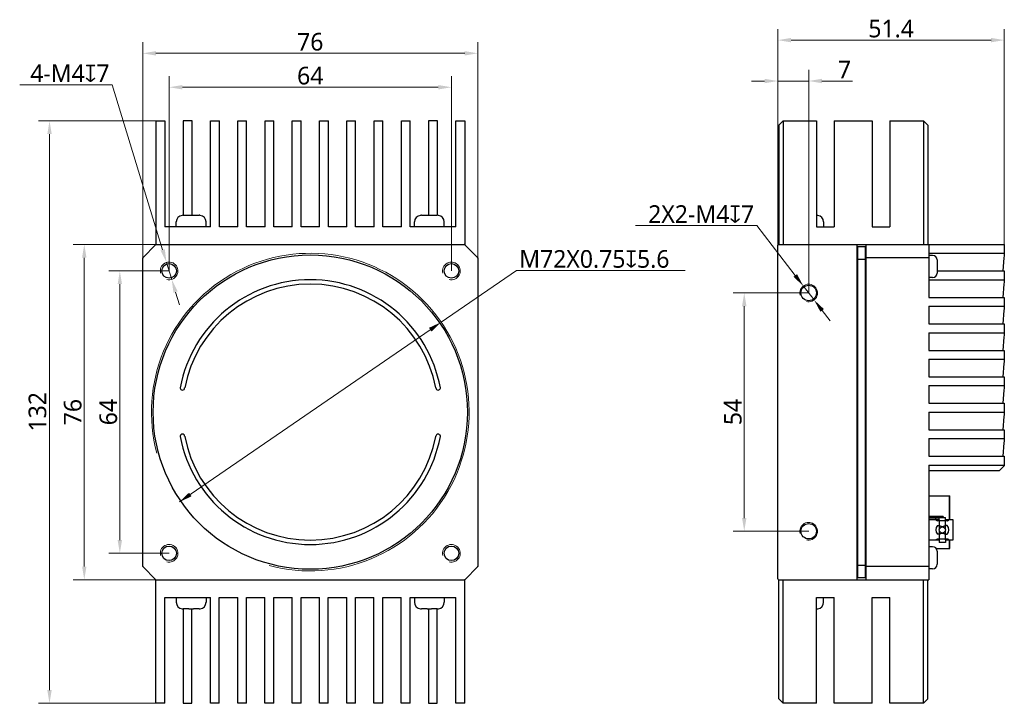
# Model space of a CAD drawing. Header units: millimetres. Extents: x 756 to 1110, y 56 to 256.
# Tile 1 of 9: x 756 to 979, y 101 to 256. Entities that reach past the tile are written whole.
import ezdxf

# ---------------------------------------------------------------- set-up
doc = ezdxf.new("R2010")
doc.units = ezdxf.units.MM
doc.header["$LTSCALE"] = 16.335
doc.layers.get('0').update_dxf_attribs({"linetype": 'CONTINUOUS'})
for name, color, linetype in [('51__DRAFT_DIMS', 7, 'CONTINUOUS'), ('ASM_DXF_DIMENSION', 7, 'CONTINUOUS'), ('D-01-35-26-0DXF_CONTINUOUS_LINE', 7, 'CONTINUOUS'), ('D-01-36-26-0DXF_CONTINUOUS_LINE', 7, 'CONTINUOUS')]:
    doc.layers.add(name, color=color, linetype=linetype)
doc.styles.get("Standard").update_dxf_attribs({"font": 'Roboto-Regular.ttf'})

# ---------------------------------------------------------------- blocks, each defined once
blk = doc.blocks.new('_FILLED')
at = {"color": 0, "linetype": 'ByBlock'}
blk.add_solid([(0, 0), (-1, 0.167), (-1, -0.167)], dxfattribs=at)

msp = doc.modelspace()

# ---------------------------------------------------------------- linework, layer by layer
at = {"layer": '51__DRAFT_DIMS', "color": 8, "lineweight": 9}
for p, q in [((927.73, 203.62), (927.73, 254.3)), ((979.08, 205.49), (979.08, 254.3)), ((783.74, 202.41), (783.74, 251.31)), ((859.74, 202.41), (859.74, 251.31)), ((930.73, 251.8), (976.08, 251.8)), ((786.74, 248.81), (856.74, 248.81)), ((789.74, 199.49), (789.74, 243.62)), ((853.74, 199.49), (853.74, 243.62)), ((927.73, 203.62), (927.73, 245.03)), ((934.73, 194.49), (934.73, 245.03)), ((792.74, 241.12), (850.74, 241.12)), ((924.73, 242.53), (921.73, 242.53)), ((927.73, 242.53), (934.73, 242.53)), ((937.73, 242.53), (944.68, 242.53)), ((786.74, 233.49), (760.12, 233.49)), ((762.62, 230.49), (762.62, 104.49)), ((787.74, 205.49), (768, 205.49)), ((770.5, 202.49), (770.5, 132.49)), ((789.74, 199.49), (776.06, 199.49)), ((778.56, 138.49), (778.56, 196.49)), ((934.73, 194.49), (917.62, 194.49)), ((920.12, 191.49), (920.12, 143.49)), ((934.73, 140.49), (917.62, 140.49)), ((789.74, 135.49), (776.06, 135.49)), ((787.74, 129.49), (768, 129.49)), ((786.74, 101.49), (760.12, 101.49))]:
    msp.add_line(p, q, dxfattribs=at)
at = {"layer": 'ASM_DXF_DIMENSION', "color": 8, "linetype": 'Continuous', "lineweight": 9}
for p, q in [((755.86, 241.66), (776.83, 241.66)), ((788.27, 204.27), (776.83, 241.66)), ((895.43, 209.76), (922.98, 209.76)), ((931.68, 198.45), (922.98, 209.76)), ((790.32, 197.58), (789.15, 201.4)), ((851.41, 187.87), (868.49, 199.59)), ((906.69, 199.59), (868.49, 199.59)), ((791.2, 194.71), (792.08, 191.84)), ((935.95, 192.91), (933.51, 196.08)), ((937.78, 190.53), (939.61, 188.15)), ((792.06, 147.12), (848.94, 186.17))]:
    msp.add_line(p, q, dxfattribs=at)
at = {"layer": 'D-01-35-26-0DXF_CONTINUOUS_LINE', "linetype": 'Continuous', "lineweight": 30}
for p, q in [((786.74, 233.49), (786.74, 205.49)), ((786.74, 233.49), (788.76, 233.49)), ((788.76, 233.49), (788.76, 209.49)), ((792.94, 233.49), (792.94, 212.09)), ((794.94, 233.49), (792.94, 233.49)), ((794.94, 212.08), (794.94, 233.49)), ((799.12, 209.49), (799.12, 233.49)), ((799.12, 233.49), (801.12, 233.49)), ((801.12, 209.49), (801.12, 233.49)), ((805.3, 209.49), (805.3, 233.49)), ((805.3, 233.49), (807.3, 233.49)), ((807.3, 209.49), (807.3, 233.49)), ((811.48, 209.49), (811.48, 233.49)), ((811.48, 233.49), (813.48, 233.49)), ((813.48, 209.49), (813.48, 233.49)), ((817.66, 209.49), (817.66, 233.49)), ((817.66, 233.49), (819.66, 233.49)), ((819.66, 209.49), (819.66, 233.49)), ((823.84, 209.49), (823.84, 233.49)), ((823.84, 233.49), (825.84, 233.49)), ((825.84, 209.49), (825.84, 233.49)), ((830.02, 209.49), (830.02, 233.49)), ((830.02, 233.49), (832.02, 233.49)), ((832.02, 209.49), (832.02, 233.49)), ((836.2, 233.49), (838.2, 233.49)), ((836.2, 209.49), (836.2, 233.49)), ((838.2, 209.49), (838.2, 233.49)), ((842.38, 233.49), (844.38, 233.49)), ((842.38, 209.49), (842.38, 233.49)), ((844.38, 209.49), (844.38, 233.49)), ((850.56, 233.49), (848.56, 233.49)), ((848.56, 233.49), (848.56, 212.08)), ((850.56, 212.09), (850.56, 233.49)), ((854.74, 233.49), (856.74, 233.49)), ((854.74, 209.49), (854.74, 233.49)), ((856.74, 233.49), (856.74, 205.49)), ((927.93, 232.49), (928.93, 233.49)), ((927.93, 232.49), (927.93, 205.49)), ((928.93, 233.49), (928.93, 205.49)), ((928.93, 233.49), (936.53, 233.49)), ((936.53, 233.49), (936.53, 209.49)), ((940.53, 233.49), (940.53, 209.49)), ((940.53, 233.49), (949.13, 233.49)), ((949.13, 233.49), (949.13, 209.49)), ((953.13, 233.49), (953.13, 209.49)), ((953.13, 233.49), (960.73, 233.49)), ((960.73, 233.49), (960.73, 205.49)), ((960.73, 233.49), (961.73, 232.49)), ((961.73, 232.49), (961.73, 205.49)), ((792.69, 212.07), (792.69, 212.08)), ((792.93, 212.09), (794.24, 212.09)), ((794.24, 212.07), (794.24, 212.09)), ((795.24, 212.09), (795.24, 212.07)), ((795.24, 212.09), (796.54, 212.09)), ((796.78, 212.08), (796.78, 212.07)), ((846.69, 212.07), (846.69, 212.08)), ((846.93, 212.09), (848.24, 212.09)), ((848.24, 212.07), (848.24, 212.09)), ((849.24, 212.09), (850.54, 212.09)), ((849.24, 212.09), (849.24, 212.07)), ((850.78, 212.08), (850.78, 212.07)), ((936.53, 212.09), (936.53, 212.09)), ((936.78, 212.08), (936.77, 212.07)), ((791.36, 209.49), (791.36, 210.59)), ((798.11, 209.49), (798.11, 210.59)), ((845.36, 209.49), (845.36, 210.59)), ((852.11, 209.49), (852.11, 210.59)), ((938.1, 210.59), (938.1, 209.49)), ((799.12, 209.49), (788.76, 209.49)), ((805.3, 209.49), (801.12, 209.49)), ((811.48, 209.49), (807.3, 209.49)), ((817.66, 209.49), (813.48, 209.49)), ((823.84, 209.49), (819.66, 209.49)), ((830.02, 209.49), (825.84, 209.49)), ((836.2, 209.49), (832.02, 209.49)), ((842.38, 209.49), (838.2, 209.49)), ((854.74, 209.49), (844.38, 209.49)), ((936.53, 209.49), (940.53, 209.49)), ((949.13, 209.49), (953.13, 209.49)), ((783.74, 202.49), (786.74, 205.49)), ((786.74, 205.49), (856.74, 205.49)), ((859.74, 202.49), (856.79, 205.43)), ((927.93, 205.49), (979.08, 205.49)), ((945.73, 129.49), (945.73, 205.49)), ((947.73, 129.49), (947.73, 205.49)), ((961.98, 205.49), (961.98, 193.49)), ((979.08, 205.49), (979.08, 203.22)), ((927.73, 129.69), (927.73, 205.29)), ((945.73, 204.69), (945.88, 204.69)), ((945.88, 204.99), (947.58, 204.99)), ((945.88, 129.99), (945.88, 204.99)), ((947.58, 129.99), (947.58, 204.99)), ((947.68, 204.69), (947.58, 204.69)), ((947.73, 204.99), (947.68, 204.99)), ((947.68, 129.99), (947.68, 204.99)), ((961.98, 203.49), (979.08, 203.49)), ((783.74, 132.49), (783.74, 202.49)), ((859.74, 202.49), (859.74, 132.49)), ((945.73, 202.07), (945.88, 202.07)), ((945.88, 202.19), (947.58, 202.19)), ((947.68, 202.07), (947.58, 202.07)), ((947.68, 202), (947.58, 202)), ((947.73, 202.19), (947.68, 202.19)), ((961.98, 202.49), (947.73, 202.49)), ((962.83, 202.99), (961.98, 202.99)), ((963.83, 201.99), (963.83, 198.99)), ((978.99, 202.49), (978.73, 199.49)), ((963.83, 199.49), (979.08, 199.49)), ((979.08, 199.49), (979.08, 197.22)), ((962.83, 197.99), (961.98, 197.99)), ((961.98, 197.49), (979.08, 197.49)), ((978.99, 196.49), (978.73, 193.49)), ((961.98, 193.49), (979.08, 193.49)), ((979.08, 193.49), (979.08, 191.22)), ((961.98, 191.49), (979.08, 191.49)), ((961.98, 191.49), (961.98, 187.49)), ((978.99, 190.49), (978.73, 187.49)), ((961.98, 187.49), (979.08, 187.49)), ((961.98, 185.49), (979.08, 185.49)), ((961.98, 185.49), (961.98, 181.49)), ((979.08, 187.49), (979.08, 185.22)), ((978.99, 184.49), (978.73, 181.49)), ((961.98, 181.49), (979.08, 181.49)), ((979.08, 181.49), (979.08, 179.22)), ((961.98, 179.49), (979.08, 179.49)), ((961.98, 179.49), (961.98, 175.49)), ((978.99, 178.49), (978.73, 175.49)), ((961.98, 175.49), (979.08, 175.49)), ((979.08, 175.49), (979.08, 173.22)), ((961.98, 173.49), (979.08, 173.49)), ((961.98, 173.49), (961.98, 169.49)), ((978.99, 172.49), (978.73, 169.49)), ((961.98, 169.49), (979.08, 169.49)), ((961.98, 167.49), (979.08, 167.49)), ((961.98, 167.49), (961.98, 163.49)), ((979.08, 169.49), (979.08, 167.22)), ((978.99, 166.49), (978.73, 163.49)), ((961.98, 163.49), (979.08, 163.49)), ((979.08, 163.49), (979.08, 161.22)), ((961.98, 161.49), (979.08, 161.49)), ((961.98, 161.49), (961.98, 157.49)), ((978.99, 160.49), (978.73, 157.49)), ((961.98, 157.49), (979.08, 157.49)), ((979.08, 157.49), (979.08, 155.28)), ((961.98, 155.49), (979.08, 155.49)), ((961.98, 155.49), (961.98, 129.49)), ((961.98, 154.29), (977.97, 154.29)), ((977.97, 154.29), (978.19, 154.49)), ((961.98, 148.49), (966.73, 148.49)), ((966.63, 143.07), (966.63, 148.49)), ((966.73, 143.07), (966.73, 148.49)), ((965.23, 143.84), (961.98, 143.84)), ((961.98, 143.69), (965.13, 143.69)), ((963.53, 143.07), (961.98, 143.07)), ((962.13, 143.54), (962.13, 143.69)), ((962.13, 143.54), (964.33, 143.54)), ((963.51, 143.44), (963.51, 143.24)), ((964.33, 143.07), (963.53, 143.07)), ((963.53, 143.07), (963.53, 143.07)), ((963.53, 143.07), (963.53, 143.07)), ((964.33, 143.64), (965.73, 143.64)), ((964.33, 143.07), (964.33, 143.64)), ((964.35, 140.96), (964.35, 143.07)), ((965.13, 143.69), (965.13, 143.64)), ((965.23, 143.84), (965.23, 143.64)), ((965.71, 140.96), (965.71, 143.07)), ((965.73, 143.07), (965.73, 143.64)), ((966.53, 143.07), (965.73, 143.07)), ((967.48, 143.07), (966.53, 143.07)), ((966.53, 143.07), (966.53, 143.07)), ((966.53, 143.07), (966.53, 143.07)), ((967.48, 138.52), (967.48, 143.07)), ((966.16, 142.84), (963.9, 142.84)), ((963.9, 141.78), (964.35, 141.78)), ((966.16, 141.78), (965.71, 141.78)), ((961.98, 138.52), (964.33, 138.52)), ((964.35, 139.81), (963.9, 139.81)), ((963.9, 138.74), (966.16, 138.74)), ((964.33, 138.52), (964.33, 137.94)), ((964.35, 138.52), (964.35, 140.62)), ((965.71, 138.52), (965.71, 140.62)), ((965.71, 139.81), (966.16, 139.81)), ((965.73, 138.52), (967.48, 138.52)), ((965.73, 138.52), (965.73, 137.94)), ((966.63, 136.59), (966.63, 138.52)), ((966.73, 136.59), (966.73, 138.52)), ((962.83, 136.99), (961.98, 136.99)), ((963.63, 136.59), (966.63, 136.59)), ((965.73, 137.94), (964.33, 137.94)), ((966.63, 136.59), (966.73, 136.59)), ((963.83, 135.99), (963.83, 132.99)), ((786.74, 129.49), (783.74, 132.49)), ((856.74, 129.49), (859.74, 132.49)), ((945.73, 132.92), (945.88, 132.92)), ((945.88, 132.79), (947.58, 132.79)), ((947.68, 132.92), (947.58, 132.92)), ((947.73, 132.79), (947.68, 132.79)), ((961.98, 132.49), (947.73, 132.49)), ((962.83, 131.99), (961.98, 131.99)), ((786.74, 129.49), (856.74, 129.49)), ((786.74, 101.49), (786.74, 129.49)), ((856.74, 101.49), (856.74, 129.49)), ((927.93, 129.49), (961.98, 129.49)), ((927.93, 102.49), (927.93, 129.49)), ((928.93, 101.49), (928.93, 129.49)), ((945.73, 130.29), (945.88, 130.29)), ((945.88, 129.99), (947.58, 129.99)), ((947.68, 130.29), (947.58, 130.29)), ((947.68, 130.26), (947.58, 130.26)), ((947.73, 129.99), (947.68, 129.99)), ((960.73, 101.49), (960.73, 129.49)), ((961.73, 102.49), (961.73, 129.49)), ((788.74, 125.49), (799.1, 125.49)), ((788.74, 101.49), (788.74, 125.49)), ((791.36, 125.49), (791.36, 124.39)), ((798.11, 125.49), (798.11, 124.39)), ((799.1, 101.49), (799.1, 125.49)), ((801.1, 125.49), (805.28, 125.49)), ((801.1, 101.49), (801.1, 125.49)), ((805.28, 101.49), (805.28, 125.49)), ((807.28, 125.49), (811.46, 125.49)), ((807.28, 101.49), (807.28, 125.49)), ((811.46, 101.49), (811.46, 125.49)), ((813.46, 125.49), (817.64, 125.49)), ((813.46, 101.49), (813.46, 125.49)), ((817.64, 101.49), (817.64, 125.49)), ((819.64, 125.49), (823.82, 125.49)), ((819.64, 101.49), (819.64, 125.49)), ((823.82, 101.49), (823.82, 125.49)), ((825.82, 125.49), (830, 125.49)), ((825.82, 101.49), (825.82, 125.49)), ((830, 101.49), (830, 125.49)), ((832, 125.49), (836.18, 125.49)), ((832, 101.49), (832, 125.49)), ((836.18, 101.49), (836.18, 125.49)), ((838.18, 125.49), (842.36, 125.49)), ((838.18, 101.49), (838.18, 125.49)), ((842.36, 101.49), (842.36, 125.49)), ((844.36, 125.49), (854.72, 125.49)), ((844.36, 101.49), (844.36, 125.49)), ((845.36, 125.49), (845.36, 124.39)), ((852.11, 125.49), (852.11, 124.39)), ((854.72, 101.49), (854.72, 125.49)), ((936.53, 125.49), (940.53, 125.49)), ((936.53, 101.49), (936.53, 125.49)), ((938.1, 124.39), (938.1, 125.49)), ((940.53, 101.49), (940.53, 125.49)), ((949.13, 125.49), (953.13, 125.49)), ((949.13, 101.49), (949.13, 125.49)), ((953.13, 101.49), (953.13, 125.49)), ((792.69, 122.9), (792.69, 122.91)), ((792.92, 122.89), (792.92, 101.49)), ((794.24, 122.89), (792.93, 122.89)), ((794.24, 122.89), (794.24, 122.91)), ((794.92, 101.49), (794.92, 122.9)), ((795.24, 122.91), (795.24, 122.89)), ((796.54, 122.89), (795.24, 122.89)), ((796.78, 122.91), (796.78, 122.9)), ((846.69, 122.9), (846.69, 122.91)), ((848.24, 122.89), (846.93, 122.89)), ((848.24, 122.89), (848.24, 122.91)), ((848.54, 122.9), (848.54, 101.49)), ((849.24, 122.91), (849.24, 122.89)), ((850.54, 122.89), (849.24, 122.89)), ((850.54, 101.49), (850.54, 122.89)), ((850.78, 122.91), (850.78, 122.9)), ((936.53, 122.89), (936.53, 122.89)), ((936.77, 122.91), (936.78, 122.9)), ((788.74, 101.49), (786.74, 101.49)), ((792.92, 101.49), (794.92, 101.49)), ((801.1, 101.49), (799.1, 101.49)), ((807.28, 101.49), (805.28, 101.49)), ((813.46, 101.49), (811.46, 101.49)), ((819.64, 101.49), (817.64, 101.49)), ((825.82, 101.49), (823.82, 101.49)), ((832, 101.49), (830, 101.49)), ((838.18, 101.49), (836.18, 101.49)), ((844.36, 101.49), (842.36, 101.49)), ((848.54, 101.49), (850.54, 101.49)), ((856.74, 101.49), (854.72, 101.49)), ((928.93, 101.49), (927.93, 102.49)), ((936.53, 101.49), (928.93, 101.49)), ((949.13, 101.49), (940.53, 101.49)), ((960.73, 101.49), (953.13, 101.49)), ((961.73, 102.49), (960.73, 101.49))]:
    msp.add_line(p, q, dxfattribs=at)
for centre, radius in [((821.74, 167.49), 35.62), ((789.74, 199.49), 1.65), ((853.74, 199.49), 1.65), ((934.73, 194.49), 1.75), ((934.73, 140.49), 1.75), ((965.03, 140.79), 0.7), ((789.74, 135.49), 1.65), ((853.74, 135.49), 1.65)]:
    msp.add_circle(centre, radius, dxfattribs=at)
for centre, radius, start, end in [((792.86, 210.59), 1.5, 96.6317, 180), ((792.93, 210.5), 1.6, 89.9887, 98.6237), ((796.54, 210.5), 1.6, 81.3763, 90.0113), ((796.61, 210.59), 1.5, 0, 83.3683), ((846.86, 210.59), 1.5, 96.6317, 180), ((846.93, 210.5), 1.6, 89.9887, 98.6237), ((850.54, 210.5), 1.6, 81.3763, 90.0113), ((850.61, 210.59), 1.5, 0, 83.3683), ((936.53, 210.5), 1.6, 81.3763, 90.0113), ((936.6, 210.59), 1.5, 0, 83.3683), ((927.93, 205.29), 0.2, 90, 180), ((962.83, 201.99), 1, 0, 90), ((962.83, 198.99), 1, 270, 0), ((821.74, 167.49), 30, 10.6292, 169.3708), ((821.74, 167.49), 29, 10.9832, 169.0168), ((948.08, 185.56), 0.5, 180, 225.5169), ((792.55, 172.97), 0.3, 169.3708, 185.9761), ((792.75, 172.99), 0.509, 185.9761, 357.7288), ((793.56, 172.96), 0.3, 169.0168, 177.7288), ((849.91, 172.96), 0.3, 2.2712, 10.9832), ((850.72, 172.99), 0.509, 182.2712, 354.0239), ((850.93, 172.97), 0.3, 354.0239, 10.6292), ((792.75, 161.99), 0.509, 2.2712, 174.0239), ((792.55, 162.01), 0.3, 174.0239, 190.6292), ((821.74, 167.49), 30, 190.6292, 349.3708), ((793.56, 162.02), 0.3, 182.2712, 190.9832), ((821.74, 167.49), 29, 190.9832, 349.0168), ((849.91, 162.02), 0.3, 349.0168, 357.7288), ((850.72, 161.99), 0.509, 5.9761, 177.7288), ((850.93, 162.01), 0.3, 349.3708, 5.9761), ((948.08, 149.42), 0.5, 134.513, 180), ((1007.6, 144.48), 44.1, 181.2234, 181.3577), ((904.13, 141.8), 59.4, 1.223, 1.3922), ((965.03, 140.79), 1.5, 138.8793, 221.1207), ((965.03, 140.79), 1.5, 318.8793, 41.1207), ((962.83, 135.99), 1, 0, 90), ((962.83, 132.99), 1, 270, 0), ((927.93, 129.69), 0.2, 180, 270), ((792.86, 124.39), 1.5, 180, 263.3683), ((792.93, 124.49), 1.6, 261.3763, 270.0113), ((796.54, 124.49), 1.6, 269.9887, 278.6237), ((796.61, 124.39), 1.5, 276.6317, 0), ((846.86, 124.39), 1.5, 180, 263.3683), ((846.93, 124.49), 1.6, 261.3763, 270.0113), ((850.54, 124.49), 1.6, 269.9887, 278.6237), ((850.61, 124.39), 1.5, 276.6317, 0), ((936.53, 124.49), 1.6, 269.9887, 278.6237), ((936.6, 124.39), 1.5, 276.6317, 0)]:
    msp.add_arc(centre, radius, start, end, dxfattribs=at)
for centre, major_axis, ratio, start_param, end_param in [((786.82, 205.29), (0.2, 0), 0.999695, 1.659181, 2.356347), ((856.65, 205.29), (0.2, 0), 0.999695, 0.785246, 1.570796), ((979.08, 201.49), (0.09, 2), 0.075622, 0.526926, 1.050525), ((783.94, 202.41), (0, 0.2), 0.999695, 0.785246, 1.570796), ((859.54, 202.41), (0, 0.2), 0.999695, -1.570796, -0.785246), ((979.08, 195.49), (0.09, 2), 0.075622, 0.526926, 1.050525), ((979.08, 189.49), (0.09, 2), 0.075622, 0.535663, 1.050525), ((979.08, 183.49), (0.09, 2), 0.075622, 0.52966, 1.050525), ((979.08, 177.49), (0.09, 2), 0.075622, 0.52966, 1.050525), ((979.08, 171.49), (0.09, 2), 0.075622, 0.52966, 1.050525), ((979.08, 165.49), (0.09, 2), 0.075622, 0.52966, 1.050525), ((979.08, 159.49), (0.09, 2), 0.075622, 0.52966, 1.050525), ((977.27, 153.49), (2.1, 2), 0.036073, 0.5022, 1.085072), ((783.94, 132.58), (0, 0.2), 0.999695, 1.570796, 2.356347), ((859.54, 132.58), (0, 0.2), 0.999695, -2.356347, -1.570796), ((786.82, 129.69), (0.2, 0), 0.999695, -2.356347, -1.570796), ((856.65, 129.69), (0.2, 0), 0.999695, -1.482412, -0.785246)]:
    msp.add_ellipse(centre, major_axis=major_axis, ratio=ratio, start_param=start_param, end_param=end_param, dxfattribs=at)
for points, knots in [([(795.24, 212.07), (795.07, 212.08), (794.74, 212.08), (794.4, 212.08), (794.24, 212.07)], [0, 0, 0, 0, 0.5, 1, 1, 1, 1]), ([(849.24, 212.07), (849.07, 212.08), (848.74, 212.08), (848.4, 212.08), (848.24, 212.07)], [0, 0, 0, 0, 0.5, 1, 1, 1, 1]), ([(963.53, 143.07), (963.56, 143.05), (963.68, 142.97), (963.81, 142.89), (963.9, 142.84)], [0, 0, 0, 0, 0.275152, 1, 1, 1, 1]), ([(966.16, 142.84), (966.18, 142.86), (966.24, 142.89), (966.31, 142.93), (966.37, 142.97), (966.42, 143), (966.46, 143.02), (966.49, 143.04), (966.5, 143.05), (966.51, 143.06), (966.52, 143.06), (966.52, 143.07), (966.53, 143.07), (966.53, 143.07)], [0, 0, 0, 0, 0.214683, 0.409003, 0.580218, 0.725561, 0.842306, 0.889231, 0.928177, 0.958892, 0.981197, 0.994948, 1, 1, 1, 1]), ([(964.35, 141.78), (964.4, 141.75), (964.51, 141.7), (964.67, 141.63), (964.85, 141.59), (965.03, 141.57), (965.21, 141.59), (965.38, 141.63), (965.55, 141.7), (965.65, 141.75), (965.71, 141.78)], [0, 0, 0, 0, 0.125049, 0.250073, 0.375055, 0.5, 0.624945, 0.749927, 0.874951, 1, 1, 1, 1]), ([(963.9, 138.74), (963.85, 138.71), (963.75, 138.66), (963.64, 138.59), (963.57, 138.54), (963.54, 138.52), (963.53, 138.52)], [0, 0, 0, 0, 0.410549, 0.727765, 0.929899, 1, 1, 1, 1]), ([(965.71, 139.81), (965.65, 139.83), (965.55, 139.89), (965.38, 139.95), (965.21, 140), (965.03, 140.01), (964.85, 140), (964.67, 139.95), (964.51, 139.89), (964.4, 139.83), (964.35, 139.81)], [0, 0, 0, 0, 0.125049, 0.250073, 0.375055, 0.5, 0.624945, 0.749927, 0.874951, 1, 1, 1, 1]), ([(966.53, 138.52), (966.53, 138.52), (966.53, 138.52), (966.53, 138.52), (966.52, 138.52), (966.52, 138.52), (966.52, 138.52), (966.51, 138.53), (966.5, 138.53), (966.49, 138.54), (966.47, 138.55), (966.45, 138.57), (966.43, 138.58), (966.4, 138.6), (966.36, 138.62), (966.31, 138.66), (966.24, 138.7), (966.18, 138.73), (966.16, 138.74)], [0, 0, 0, 0, 0.001088, 0.004392, 0.009895, 0.017582, 0.027435, 0.039439, 0.06983, 0.108581, 0.15542, 0.210059, 0.272209, 0.341563, 0.417781, 0.58944, 0.784442, 1, 1, 1, 1]), ([(794.24, 122.91), (794.4, 122.9), (794.74, 122.9), (795.07, 122.9), (795.24, 122.91)], [0, 0, 0, 0, 0.5, 1, 1, 1, 1]), ([(848.24, 122.91), (848.4, 122.9), (848.74, 122.9), (849.07, 122.9), (849.24, 122.91)], [0, 0, 0, 0, 0.5, 1, 1, 1, 1])]:
    msp.add_open_spline(points, degree=3, knots=knots, dxfattribs=at)
at = {"layer": 'D-01-36-26-0DXF_CONTINUOUS_LINE', "linetype": 'Continuous', "lineweight": 15}
for centre, radius in [((821.74, 167.49), 36), ((789.74, 199.49), 2), ((853.74, 199.49), 2), ((934.73, 194.49), 2), ((934.73, 140.49), 2), ((789.74, 135.49), 2), ((853.74, 135.49), 2)]:
    msp.add_arc(centre, radius, 255, 195, dxfattribs=at)

# ---------------------------------------------------------------- block references
at = {"layer": '51__DRAFT_DIMS', "color": 8, "lineweight": 9, "xscale": 3, "yscale": 3, "zscale": 3}
for p, rotation in [((927.73, 251.8), 180), ((783.74, 248.81), 180), ((789.74, 241.12), 180), ((934.73, 242.53), 180), ((762.62, 233.49), 90), ((770.5, 205.49), 90), ((778.56, 199.49), 90), ((920.12, 194.49), 90), ((920.12, 140.49), 270), ((778.56, 135.49), 270), ((770.5, 129.49), 270), ((762.62, 101.49), 270)]:
    msp.add_blockref('_FILLED', p, dxfattribs=dict(at, rotation=rotation))
for p in [(979.08, 251.8), (859.74, 248.81), (853.74, 241.12), (927.73, 242.53)]:
    msp.add_blockref('_FILLED', p, dxfattribs=at)
at = {"layer": 'ASM_DXF_DIMENSION', "color": 8, "linetype": 'Continuous', "lineweight": 9, "xscale": 3, "yscale": 3, "zscale": 3}
for p, rotation in [((789.15, 201.4), 287.0165159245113), ((933.51, 196.08), 307.5842597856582), ((790.32, 197.58), 107.0165159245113), ((935.95, 192.91), 127.5842597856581), ((851.41, 187.87), 34.47288794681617), ((792.06, 147.12), 214.4728879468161)]:
    msp.add_blockref('_FILLED', p, dxfattribs=dict(at, rotation=rotation))

# ---------------------------------------------------------------- texts
at = {"layer": '51__DRAFT_DIMS', "color": 7, "char_height": 3, "line_spacing_factor": 0.9}
for s, insert, attachment_point in [('\\A1;\\A1;{\\fRoboto|b0|i0|c0|p2;\\H1.333333x;51.4}', (953.42, 256.43), 2), ('\\A1;\\A1;{\\fRoboto|b0|i0|c0|p2;\\H1.333333x;76}', (821.73, 253.43), 2), ('\\A1;\\A1;{\\fRoboto|b0|i0|c0|p2;\\H1.333333x;64}', (821.73, 245.75), 2), ('\\A1;\\A1;{\\fRoboto|b0|i0|c0|p2;\\H1.333333x;7}', (941.35, 247.16), 1)]:
    msp.add_mtext(s, dxfattribs=dict(at, insert=insert, attachment_point=attachment_point))
at = {"layer": '51__DRAFT_DIMS', "color": 7, "char_height": 3, "attachment_point": 2, "rotation": 90, "line_spacing_factor": 0.9}
for s, insert in [('\\A1;\\A1;{\\fRoboto|b0|i0|c0|p2;\\H1.333333x;132}', (757.87, 167.57)), ('\\A1;\\A1;{\\fRoboto|b0|i0|c0|p2;\\H1.333333x;76}', (765.87, 167.49)), ('\\A1;\\A1;{\\fRoboto|b0|i0|c0|p2;\\H1.333333x;64}', (773.94, 167.49)), ('\\A1;\\A1;{\\fRoboto|b0|i0|c0|p2;\\H1.333333x;54}', (915.5, 167.51))]:
    msp.add_mtext(s, dxfattribs=dict(at, insert=insert))
at = {"layer": 'ASM_DXF_DIMENSION', "color": 7, "lineweight": 15, "char_height": 3, "line_spacing_factor": 0.9}
for s, insert, attachment_point in [('\\A1;{\\fRoboto|b0|i0|c0|p2;\\H1.333333x;4-M\\A1;4\\fgdt|b0|i0|c134|p49;x\\fRoboto|b0|i0|c0|p2;7}', (776.21, 246.28), 3), ('\\A1;{\\fRoboto|b0|i0|c0|p2;\\H1.333333x;2X2-M\\A1;4\\fgdt|b0|i0|c134|p49;x\\fRoboto|b0|i0|c0|p2;7}', (922.35, 214.38), 3), ('\\A1;{\\fRoboto|b0|i0|c0|p2;\\H1.333333x;M\\A1;72X0.75\\fgdt|b0|i0|c134|p49;x\\fRoboto|b0|i0|c0|p2;5.6}', (869.11, 204.21), 1)]:
    msp.add_mtext(s, dxfattribs=dict(at, insert=insert, attachment_point=attachment_point))

doc.saveas('drawing.dxf')
